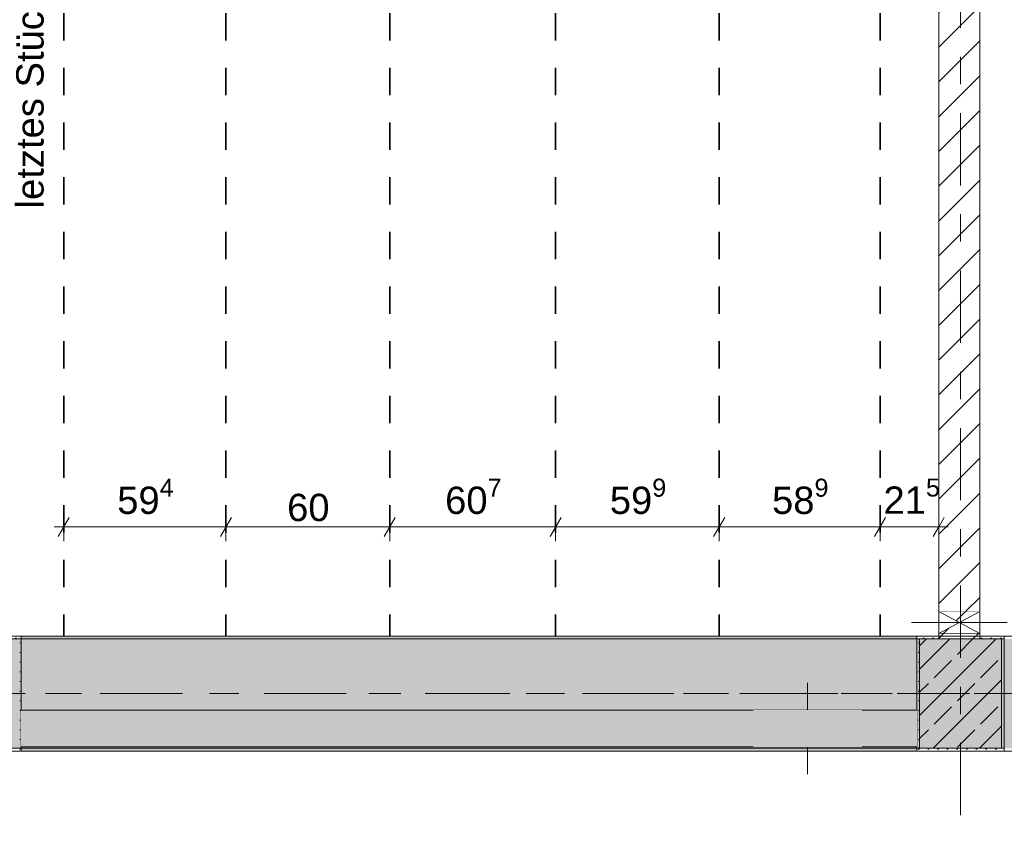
# Model space of a CAD drawing. Header units: metres. Extents: x -3.6 to 84.5, y -11 to 16.8.
# Tile 183 of 228: x 51.1 to 54.7, y 7.8 to 10.8. Entities that reach past the tile are written whole.
import ezdxf

# ---------------------------------------------------------------- set-up
doc = ezdxf.new("R2010")
doc.units = ezdxf.units.M
doc.header["$MEASUREMENT"] = 0
for name, pattern in [('Achse', [0.2, 0.1, -0.05, 0, -0.05]), ('Strichlinie doppelt', [0.546806, 0.264583, -0.105833, 0.070556, -0.105833]), ('Strichlinie eng', [0.115, 0.075, -0.04]), ('Wipeout_Contour', [1, 0, -1])]:
    doc.linetypes.add(name, pattern=pattern)
for name, color, linetype in [('155 - Bemaßung_ Beschriftung.Ausbau - Deckenelemente', 7, 'Continuous'), ('451 - Universal.Achsen Raster', 7, 'Continuous'), ('605 - Struktur.Wand Innen', 7, 'Continuous'), ('607 - Struktur.Stütze', 7, 'Continuous'), ('608 - Struktur.Träger', 7, 'Continuous'), ('Abbruch_605 - Struktur.Wand Innen', 7, 'Continuous'), ('Neubau_605 - Struktur.Wand Innen', 7, 'Continuous')]:
    doc.layers.add(name, color=color, linetype=linetype)
doc.styles.add('ERSTELLTER_STIL_2', font='txt')
doc.linetypes.add('Abbruch 1', pattern='A,0,[1,2022.0244.A_L5A-PL04.09_iA_Deckenelemente 2.OG1.Shx,S=0.001984,R=0,X=0,Y=0],-0.25,0', length=0.25)
doc.dimstyles.new('ERSTELLTER_STIL__1', dxfattribs={"dimtxt": 0.1, "dimasz": 0.0532, "dimexe": 0.18, "dimexo": 0.0625, "dimgap": 0, "dimtad": 1, "dimtih": 1, "dimtoh": 1, "dimzin": 0, "dimdsep": 46, "dimtxsty": 'ERSTELLTER_STIL_2', "dimblk": 'ARROWHEAD_2', "dimblk1": 'ARROWHEAD_2', "dimblk2": 'ARROWHEAD_2', "dimcen": 0.09, "dimse1": 1, "dimse2": 1, "dimclrd": 7, "dimclre": 7, "dimclrt": 7, "dimazin": 0, "dimtfac": 1, "dimtdec": 4, "dimtmove": 0, "dimatfit": 3, "dimfxl": 1, "dimtolj": 1, "dimtzin": 0, "dimarcsym": 0})
doc.dimstyles.new('ERSTELLTER_STIL__2', dxfattribs={"dimtxt": 0.1, "dimasz": 0.0532, "dimexe": 0.18, "dimexo": 0.0625, "dimgap": 0, "dimtad": 1, "dimtih": 1, "dimtoh": 1, "dimzin": 0, "dimdsep": 46, "dimtxsty": 'ERSTELLTER_STIL_2', "dimblk": 'ARROWHEAD_2', "dimblk1": 'ARROWHEAD_2', "dimblk2": 'ARROWHEAD_2', "dimcen": 0.09, "dimse1": 1, "dimse2": 1, "dimclrd": 7, "dimclre": 7, "dimclrt": 7, "dimazin": 0, "dimtfac": 1, "dimtdec": 4, "dimtmove": 2, "dimatfit": 3, "dimfxl": 1, "dimtolj": 1, "dimtzin": 0, "dimarcsym": 0})
pattern_1 = [(45, (0, 0), (-0.01767767, 0.01767767), [0, -0.025])]
pattern_2 = [(45, (0, 0), (-0.08485281, 0.08485281), []), (45, (-0.04243, 0.04243), (-0.08485281, 0.08485281), [0.09, -0.03])]
pattern_3 = [(45, (0, 0), (-0.06363961, 0.06363961), [])]

# ---------------------------------------------------------------- blocks, each defined once
blk = doc.blocks.new('*D140')
at = {"layer": '155 - Bemaßung_ Beschriftung.Ausbau - Deckenelemente', "color": 7, "linetype": 'Continuous', "lineweight": 5}
for p, q in [((51.2662, 8.945), (51.2258, 8.875)), ((51.246, 8.8575), (51.246, 8.9625)), ((51.8602, 8.945), (51.8198, 8.875)), ((51.84, 8.8575), (51.84, 8.9625)), ((51.2118, 8.91), (51.246, 8.91)), ((51.246, 8.91), (51.84, 8.91))]:
    blk.add_line(p, q, dxfattribs=at)
at = {"layer": '155 - Bemaßung_ Beschriftung.Ausbau - Deckenelemente', "color": 7, "lineweight": 5, "insert": (51.4421, 8.9283), "char_height": 0.1, "attachment_point": 7, "style": 'ERSTELLTER_STIL_2'}
blk.add_mtext('\\A1;{\\pql;\\fArial|b0|i0|c0|p38;59\\fArial|b0|i0|c0|p38;\\A1{\\H.66x;\\S4^  ;}}', dxfattribs=at)
blk = doc.blocks.new('ARROWHEAD_2')
at = {"color": 0, "linetype": 'Continuous', "lineweight": 0}
for p, q in [((0, 0), (-1, 0)), ((-0.378, -0.655), (0.378, 0.655))]:
    blk.add_line(p, q, dxfattribs=at)
blk = doc.blocks.new('*D141')
at = {"layer": '155 - Bemaßung_ Beschriftung.Ausbau - Deckenelemente', "color": 7, "linetype": 'Continuous', "lineweight": 5}
for p, q in [((51.8602, 8.945), (51.8198, 8.875)), ((51.84, 8.8575), (51.84, 8.9625)), ((52.4602, 8.945), (52.4198, 8.875)), ((52.44, 8.8575), (52.44, 8.9625)), ((51.84, 8.91), (52.44, 8.91))]:
    blk.add_line(p, q, dxfattribs=at)
at = {"layer": '155 - Bemaßung_ Beschriftung.Ausbau - Deckenelemente', "color": 7, "lineweight": 5, "insert": (52.0641, 8.93), "char_height": 0.1, "attachment_point": 7, "style": 'ERSTELLTER_STIL_2'}
blk.add_mtext('\\A1;{\\pql;\\fArial|b0|i0|c0|p38;60}', dxfattribs=at)
blk = doc.blocks.new('*D142')
at = {"layer": '155 - Bemaßung_ Beschriftung.Ausbau - Deckenelemente', "color": 7, "linetype": 'Continuous', "lineweight": 5}
for p, q in [((52.4602, 8.945), (52.4198, 8.875)), ((52.44, 8.8575), (52.44, 8.9625)), ((53.0672, 8.945), (53.0268, 8.875)), ((53.047, 8.8575), (53.047, 8.9625)), ((52.44, 8.91), (53.047, 8.91))]:
    blk.add_line(p, q, dxfattribs=at)
at = {"layer": '155 - Bemaßung_ Beschriftung.Ausbau - Deckenelemente', "color": 7, "lineweight": 5, "insert": (52.6426, 8.9283), "char_height": 0.1, "attachment_point": 7, "style": 'ERSTELLTER_STIL_2'}
blk.add_mtext('\\A1;{\\pql;\\fArial|b0|i0|c0|p38;60\\fArial|b0|i0|c0|p38;\\A1{\\H.66x;\\S7^  ;}}', dxfattribs=at)
blk = doc.blocks.new('*D143')
at = {"layer": '155 - Bemaßung_ Beschriftung.Ausbau - Deckenelemente', "color": 7, "linetype": 'Continuous', "lineweight": 5}
for p, q in [((53.0672, 8.945), (53.0268, 8.875)), ((53.047, 8.8575), (53.047, 8.9625)), ((53.6662, 8.945), (53.6258, 8.875)), ((53.646, 8.8575), (53.646, 8.9625)), ((53.047, 8.91), (53.646, 8.91))]:
    blk.add_line(p, q, dxfattribs=at)
at = {"layer": '155 - Bemaßung_ Beschriftung.Ausbau - Deckenelemente', "color": 7, "lineweight": 5, "insert": (53.2456, 8.9283), "char_height": 0.1, "attachment_point": 7, "style": 'ERSTELLTER_STIL_2'}
blk.add_mtext('\\A1;{\\pql;\\fArial|b0|i0|c0|p38;59\\fArial|b0|i0|c0|p38;\\A1{\\H.66x;\\S9^  ;}}', dxfattribs=at)
blk = doc.blocks.new('*D144')
at = {"layer": '155 - Bemaßung_ Beschriftung.Ausbau - Deckenelemente', "color": 7, "linetype": 'Continuous', "lineweight": 5}
for p, q in [((53.6662, 8.945), (53.6258, 8.875)), ((53.646, 8.8575), (53.646, 8.9625)), ((54.2552, 8.945), (54.2148, 8.875)), ((54.235, 8.8575), (54.235, 8.9625)), ((53.646, 8.91), (54.235, 8.91))]:
    blk.add_line(p, q, dxfattribs=at)
at = {"layer": '155 - Bemaßung_ Beschriftung.Ausbau - Deckenelemente', "color": 7, "lineweight": 5, "insert": (53.8396, 8.9283), "char_height": 0.1, "attachment_point": 7, "style": 'ERSTELLTER_STIL_2'}
blk.add_mtext('\\A1;{\\pql;\\fArial|b0|i0|c0|p38;58\\fArial|b0|i0|c0|p38;\\A1{\\H.66x;\\S9^  ;}}', dxfattribs=at)
blk = doc.blocks.new('*D145')
at = {"layer": '155 - Bemaßung_ Beschriftung.Ausbau - Deckenelemente', "color": 7, "linetype": 'Continuous', "lineweight": 5}
for p, q in [((54.2552, 8.945), (54.2148, 8.875)), ((54.235, 8.8575), (54.235, 8.9625)), ((54.4298, 8.875), (54.4702, 8.945)), ((54.45, 8.8575), (54.45, 8.9625)), ((54.235, 8.91), (54.45, 8.91)), ((54.45, 8.91), (54.4842, 8.91))]:
    blk.add_line(p, q, dxfattribs=at)
at = {"layer": '155 - Bemaßung_ Beschriftung.Ausbau - Deckenelemente', "color": 7, "lineweight": 5, "insert": (54.2478, 8.9289), "char_height": 0.1, "attachment_point": 7, "style": 'ERSTELLTER_STIL_2'}
blk.add_mtext('\\A1;{\\pql;\\fArial|b0|i0|c0|p38;21\\fArial|b0|i0|c0|p38;\\A1{\\H.66x;\\S5^  ;}}', dxfattribs=at)

msp = doc.modelspace()

# ---------------------------------------------------------------- hatches: boundary and pattern name
at = {"layer": '607 - Struktur.Stütze', "linetype": 'Continuous', "lineweight": 0, "true_color": 0x000000}
h = msp.add_hatch(dxfattribs=at)
h.set_pattern_fill('Gips_0001', color=18, style=0, pattern_type=2)
h.set_pattern_definition(pattern_1)
h.paths.add_polyline_path([(50.9625, 8.09), (51.09, 8.09), (51.09, 8.51), (51.01, 8.51), (51.01, 8.5), (51.08, 8.5), (51.08, 8.1), (50.9625, 8.1)])
h = msp.add_hatch(dxfattribs=at)
h.set_pattern_fill('Gips_0001', color=18, style=0, pattern_type=2)
h.set_pattern_definition(pattern_1)
h.paths.add_polyline_path([(54.37, 8.09), (54.69, 8.09), (54.69, 8.51), (54.6, 8.51), (54.6, 8.5), (54.68, 8.5), (54.68, 8.1), (54.38, 8.1), (54.38, 8.5), (54.45, 8.5), (54.45, 8.51), (54.37, 8.51)])
h = msp.add_hatch(dxfattribs=at)
h.set_pattern_fill('Beton__Stahlbeton_0001', color=18, style=0, pattern_type=2)
h.set_pattern_definition(pattern_2)
h.paths.add_polyline_path([(54.38, 8.1), (54.68, 8.1), (54.68, 8.5), (54.38, 8.5)])
at = {"layer": '608 - Struktur.Träger', "linetype": 'Continuous', "lineweight": 0, "true_color": 0x000000}
h = msp.add_hatch(dxfattribs=at)
h.set_pattern_fill('Gips_0001', color=18, style=0, pattern_type=2)
h.set_pattern_definition(pattern_1)
h.paths.add_polyline_path([(51.09, 8.5), (54.37, 8.5), (54.37, 8.51), (51.09, 8.51)])
at = {"layer": 'Abbruch_605 - Struktur.Wand Innen', "linetype": 'Continuous', "lineweight": 0, "true_color": 0x000000}
h = msp.add_hatch(dxfattribs=at)
h.set_pattern_fill('MW_Ziegel_0001', color=18, style=0, pattern_type=2)
h.set_pattern_definition(pattern_3)
h.paths.add_polyline_path([(54.6, 8.6), (54.45, 8.6), (54.525, 8.56)])
h = msp.add_hatch(dxfattribs=at)
h.set_pattern_fill('MW_Ziegel_0001', color=18, style=0, pattern_type=2)
h.set_pattern_definition(pattern_3)
h.paths.add_polyline_path([(54.45, 8.52), (54.6, 8.52), (54.525, 8.56)])
at = {"layer": 'Neubau_605 - Struktur.Wand Innen', "linetype": 'Continuous', "lineweight": 0, "true_color": 0x000000}
for points in [[(54.17, 8.24), (53.77, 8.24), (53.97, 8.1725)], [(53.77, 8.105), (54.17, 8.105), (53.97, 8.1725)]]:
    msp.add_hatch(color=18, dxfattribs=at).paths.add_polyline_path(points)

# ---------------------------------------------------------------- linework, layer by layer
at = {"layer": '155 - Bemaßung_ Beschriftung.Ausbau - Deckenelemente', "color": 7, "linetype": 'Achse', "lineweight": 35}
for p, q in [((51.246, 12.99), (51.246, 8.51)), ((51.84, 12.99), (51.84, 8.51)), ((52.44, 12.99), (52.44, 8.51)), ((53.047, 12.99), (53.047, 8.51)), ((53.646, 12.99), (53.646, 8.51)), ((54.235, 12.99), (54.235, 8.51))]:
    msp.add_line(p, q, dxfattribs=at)
at = {"layer": '451 - Universal.Achsen Raster', "color": 160, "linetype": 'Strichlinie doppelt', "lineweight": 9, "true_color": 0x3232ff}
msp.add_line((64.935, 8.3), (-3.175, 8.3), dxfattribs=at)
at = {"layer": '605 - Struktur.Wand Innen', "color": 7, "linetype": 'Continuous', "lineweight": 13, "flags": 128}
for points in [[(54.17, 8.24), (53.77, 8.24)], [(53.77, 8.105), (54.17, 8.105)]]:
    msp.add_lwpolyline(points, dxfattribs=at)
at = {"layer": '607 - Struktur.Stütze', "color": 7, "linetype": 'Continuous', "lineweight": 5, "flags": 128}
for points in [[(50.9625, 8.09), (51.09, 8.09), (51.09, 8.51), (51.01, 8.51)], [(54.45, 8.51), (54.37, 8.51), (54.37, 8.09), (54.69, 8.09), (54.69, 8.51), (54.6, 8.51)]]:
    msp.add_lwpolyline(points, dxfattribs=at)
at = {"layer": '607 - Struktur.Stütze', "color": 7, "linetype": 'Continuous', "lineweight": 13, "flags": 128}
msp.add_lwpolyline([(54.38, 8.1), (54.68, 8.1), (54.68, 8.5), (54.38, 8.5)], close=True, dxfattribs=at)
at = {"layer": '608 - Struktur.Träger', "color": 7, "linetype": 'Continuous', "lineweight": 5}
for p, q in [((51.09, 8.51), (51.09, 8.5)), ((54.37, 8.51), (51.09, 8.51)), ((54.37, 8.51), (54.37, 8.5))]:
    msp.add_line(p, q, dxfattribs=at)
at = {"layer": '608 - Struktur.Träger', "color": 7, "linetype": 'Continuous', "lineweight": 13}
for p, q in [((51.09, 8.5), (50.77, 8.5)), ((54.37, 8.5), (51.09, 8.5))]:
    msp.add_line(p, q, dxfattribs=at)
at = {"layer": '608 - Struktur.Träger', "color": 7, "linetype": 'Achse', "lineweight": 9}
msp.add_line((0.38, 8.3), (61.88, 8.3), dxfattribs=at)
at = {"layer": 'Abbruch_605 - Struktur.Wand Innen', "color": 7, "linetype": 'Abbruch 1', "lineweight": 18}
for p, q in [((54.6, 8.6), (54.45, 8.6)), ((54.45, 8.52), (54.6, 8.52))]:
    msp.add_line(p, q, dxfattribs=at)
at = {"layer": 'Abbruch_605 - Struktur.Wand Innen', "color": 160, "linetype": 'Abbruch 1', "lineweight": 5, "true_color": 0x3232ff}
for p, q in [((54.35, 8.56), (54.7, 8.56)), ((54.35, 8.56), (54.7, 8.56)), ((53.97, 8.005), (53.97, 8.34))]:
    msp.add_line(p, q, dxfattribs=at)
at = {"layer": 'Abbruch_605 - Struktur.Wand Innen', "color": 7, "linetype": 'Abbruch 1', "lineweight": 13}
for p, q in [((53.77, 8.24), (53.77, 8.105)), ((54.17, 8.105), (54.17, 8.24))]:
    msp.add_line(p, q, dxfattribs=at)
at = {"layer": 'Abbruch_605 - Struktur.Wand Innen', "color": 7, "linetype": 'Abbruch 1', "lineweight": 18, "flags": 128}
for points in [[(54.45, 8.6), (54.45, 8.52)], [(54.6, 8.52), (54.6, 8.6)]]:
    msp.add_lwpolyline(points, dxfattribs=at)
at = {"layer": 'Neubau_605 - Struktur.Wand Innen', "color": 1, "linetype": 'Continuous', "lineweight": 9}
for p, q in [((54.45, 8.52), (54.6, 8.6)), ((54.45, 8.6), (54.6, 8.52))]:
    msp.add_line(p, q, dxfattribs=at)
at = {"layer": 'Neubau_605 - Struktur.Wand Innen', "color": 1, "linetype": 'Strichlinie eng', "lineweight": 9}
for p, q in [((54.17, 8.105), (53.77, 8.24)), ((53.77, 8.105), (54.17, 8.24))]:
    msp.add_line(p, q, dxfattribs=at)

# ---------------------------------------------------------------- texts
at = {"layer": '155 - Bemaßung_ Beschriftung.Ausbau - Deckenelemente', "color": 160, "linetype": 'Continuous', "lineweight": 9, "true_color": 0x3232ff, "insert": (51.1739, 10.0757), "char_height": 0.1, "attachment_point": 7, "rotation": 90, "style": 'ERSTELLTER_STIL_2'}
msp.add_mtext('\\A1;{\\pql;\\fArial|b0|i0|c0|p38;letztes Stück \\fArial|b0|i0|c0|p38;Ortbeton}', dxfattribs=at)

# ---------------------------------------------------------------- dimensions: what is measured, and where the dimension line sits
at = {"layer": '155 - Bemaßung_ Beschriftung.Ausbau - Deckenelemente', "color": 7, "linetype": 'Continuous', "lineweight": 5}
for base, p1, p2, picture, middle in [((51.84, 8.91), (51.246, 8.51), (51.84, 8.51), '*D140', (51.6534, 8.98)), ((53.047, 8.91), (52.44, 8.51), (53.047, 8.51), '*D142', (52.8539, 8.98)), ((53.646, 8.91), (53.047, 8.51), (53.646, 8.51), '*D143', (53.4569, 8.98)), ((54.235, 8.91), (53.646, 8.51), (54.235, 8.51), '*D144', (54.0509, 8.98)), ((52.44, 8.91), (51.84, 8.51), (52.44, 8.51), '*D141', (52.1403, 8.98))]:
    dim = msp.add_linear_dim(base=base, p1=p1, p2=p2, dimstyle='ERSTELLTER_STIL__1', dxfattribs=at)
    dim.commit()
    dim.dimension.update_dxf_attribs({"geometry": picture, "text_midpoint": middle, "dimtype": 160})

# ---------------------------------------------------------------- next in the draw order: wipeouts: each hides what was drawn before it
at = {"color": 254, "linetype": 'Wipeout_Contour', "lineweight": 0, "ltscale": 222.49819}
msp.add_wipeout([(54.6, 13), (54.45, 13), (54.45, 8.6), (54.6, 8.6)], dxfattribs=at).dxf.layer = '605 - Struktur.Wand Innen'
at = {"color": 254, "linetype": 'Wipeout_Contour', "lineweight": 0, "ltscale": 220.749006}
msp.add_wipeout([(54.45, 8.5), (54.6, 8.5), (54.6, 8.52), (54.45, 8.52)], dxfattribs=at).dxf.layer = '605 - Struktur.Wand Innen'
at = {"color": 254, "linetype": 'Wipeout_Contour', "lineweight": 0, "ltscale": 213.440415}
msp.add_wipeout([(51.09, 8.105), (54.37, 8.105), (54.37, 8.24), (51.09, 8.24)], dxfattribs=at).dxf.layer = '605 - Struktur.Wand Innen'

# ---------------------------------------------------------------- next in the draw order: hatches: boundary and pattern name
at = {"layer": '605 - Struktur.Wand Innen', "linetype": 'Continuous', "lineweight": 0, "true_color": 0x000000}
h = msp.add_hatch(dxfattribs=at)
h.set_pattern_fill('MW_Ziegel_0001', color=18, style=0, pattern_type=2)
h.set_pattern_definition(pattern_3)
h.paths.add_polyline_path([(54.6, 13), (54.45, 13), (54.45, 8.6), (54.6, 8.6)])
h = msp.add_hatch(dxfattribs=at)
h.set_pattern_fill('MW_Ziegel_0001', color=18, style=0, pattern_type=2)
h.set_pattern_definition(pattern_3)
h.paths.add_polyline_path([(54.45, 8.5), (54.6, 8.5), (54.6, 8.52), (54.45, 8.52)])
at = {"layer": '608 - Struktur.Träger', "linetype": 'Continuous', "lineweight": 0, "true_color": 0x000000}
h = msp.add_hatch(dxfattribs=at)
h.set_pattern_fill('Beton__Stahlbeton_0001', color=18, style=0, pattern_type=2)
h.set_pattern_definition(pattern_2)
h.paths.add_polyline_path([(0.69, 8.5), (0.38, 8.5), (0.38, 8.1), (0.69, 8.1), (7.57, 8.1), (7.89, 8.1), (11.17, 8.1), (11.49, 8.1), (14.77, 8.1), (15.09, 8.1), (18.37, 8.1), (18.69, 8.1), (25.57, 8.1), (25.89, 8.1), (29.23, 8.1), (29.4, 8.1), (32.77, 8.1), (33.09, 8.1), (39.97, 8.1), (40.29, 8.1), (47.17, 8.1), (47.49, 8.1), (50.77, 8.1), (51.09, 8.1), (54.37, 8.1), (54.69, 8.1), (61.57, 8.1), (61.88, 8.1), (61.88, 8.5), (61.57, 8.5), (58.205, 8.5), (58.055, 8.5), (54.69, 8.5), (54.37, 8.5), (51.09, 8.5), (50.77, 8.5), (47.49, 8.5), (47.17, 8.5), (43.81, 8.5), (43.66, 8.5), (40.29, 8.5), (39.97, 8.5), (39.03, 8.5), (38.9, 8.5), (37.71, 8.5), (37.58, 8.5), (36.61, 8.5), (36.46, 8.5), (33.09, 8.5), (32.77, 8.5), (29.4, 8.5), (29.23, 8.5), (25.89, 8.5), (25.57, 8.5), (18.69, 8.5), (18.37, 8.5), (15.09, 8.5), (14.77, 8.5), (11.49, 8.5), (11.17, 8.5), (7.89, 8.5), (7.57, 8.5)])
h = msp.add_hatch(dxfattribs=at)
h.set_pattern_fill('Gips_0001', color=18, style=0, pattern_type=2)
h.set_pattern_definition(pattern_1)
h.paths.add_polyline_path([(51.09, 8.09), (54.37, 8.09), (54.37, 8.1), (51.09, 8.1)])

# ---------------------------------------------------------------- next in the draw order: linework, layer by layer
at = {"layer": '451 - Universal.Achsen Raster', "color": 160, "linetype": 'Strichlinie doppelt', "lineweight": 9, "true_color": 0x3232ff}
msp.add_line((54.53, -10.585), (54.53, 16.355), dxfattribs=at)
at = {"layer": '605 - Struktur.Wand Innen', "color": 7, "linetype": 'Continuous', "lineweight": 18, "flags": 128}
for points in [[(54.45, 13), (54.45, 8.6)], [(54.6, 8.6), (54.6, 13)], [(54.45, 8.52), (54.45, 8.5)], [(54.6, 8.5), (54.6, 8.52)]]:
    msp.add_lwpolyline(points, dxfattribs=at)
at = {"layer": '605 - Struktur.Wand Innen', "color": 7, "linetype": 'Continuous', "lineweight": 13, "flags": 128}
for points in [[(53.77, 8.24), (51.09, 8.24)], [(54.37, 8.24), (54.17, 8.24)], [(51.09, 8.105), (53.77, 8.105)], [(54.17, 8.105), (54.37, 8.105)]]:
    msp.add_lwpolyline(points, dxfattribs=at)
at = {"layer": '608 - Struktur.Träger', "color": 7, "linetype": 'Continuous', "lineweight": 13}
for p, q in [((0.38, 8.51), (61.88, 8.51)), ((54.69, 8.5), (54.37, 8.5)), ((0.38, 8.09), (61.88, 8.09))]:
    msp.add_line(p, q, dxfattribs=at)
at = {"layer": '608 - Struktur.Träger', "color": 7, "linetype": 'Continuous', "lineweight": 5}
for p, q in [((51.09, 8.1), (51.09, 8.09)), ((54.37, 8.09), (51.09, 8.09)), ((54.37, 8.1), (54.37, 8.09))]:
    msp.add_line(p, q, dxfattribs=at)
at = {"layer": '608 - Struktur.Träger', "color": 7, "linetype": 'Continuous', "lineweight": 13, "flags": 128}
msp.add_lwpolyline([(54.69, 8.1), (54.37, 8.1), (51.09, 8.1), (50.77, 8.1), (47.49, 8.1), (47.17, 8.1), (40.29, 8.1), (39.97, 8.1), (33.09, 8.1), (32.77, 8.1), (29.4, 8.1), (29.23, 8.1), (25.89, 8.1), (25.57, 8.1), (18.69, 8.1), (18.37, 8.1), (15.09, 8.1), (14.77, 8.1), (11.49, 8.1), (11.17, 8.1), (7.89, 8.1), (7.57, 8.1), (0.69, 8.1), (0.38, 8.1)], dxfattribs=at)

# ---------------------------------------------------------------- next in the draw order: dimensions: what is measured, and where the dimension line sits
at = {"layer": '155 - Bemaßung_ Beschriftung.Ausbau - Deckenelemente', "color": 7, "linetype": 'Continuous', "lineweight": 5}
dim = msp.add_linear_dim(base=(54.45, 8.9099822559), p1=(54.235, 8.5099826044), p2=(54.45, 10.7092906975), dimstyle='ERSTELLTER_STIL__2', dxfattribs=at)
dim.commit()
dim.dimension.update_dxf_attribs({"geometry": '*D145', "text_midpoint": (54.4590586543, 8.9799822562), "dimtype": 160})

doc.saveas('drawing.dxf')
